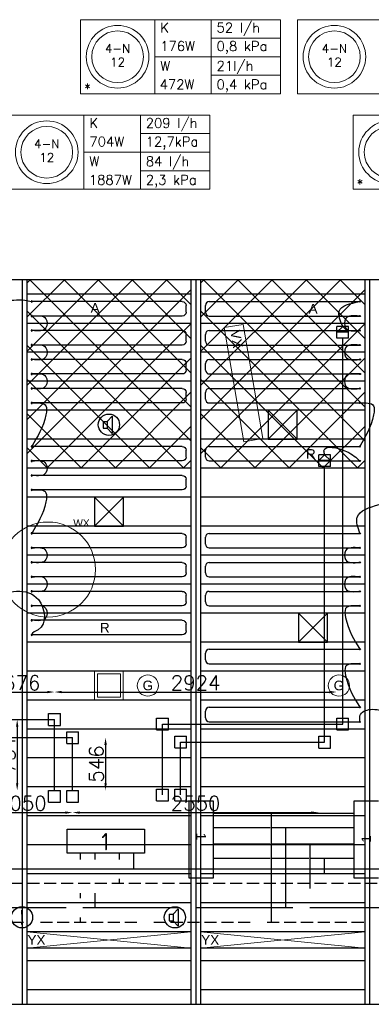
# Model space of a CAD drawing. Extents: x 51386 to 741080, y -643930 to -279818.
# Tile 25 of 34: x 366126 to 369768, y -290011 to -279818. Entities that reach past the tile are written whole.
import ezdxf
from ezdxf.enums import TextEntityAlignment as Align

# ---------------------------------------------------------------- set-up
doc = ezdxf.new("R2010")
doc.units = 0
doc.header["$LTSCALE"] = 25
for name, pattern in [('2322105', [47, 40, -7]), ('2322106', [47, 5, -2, 5, -2, 5, -2, 5, -2, 5, -2, 5, -7]), ('2322107', [2000, 1000, 1000]), ('2322108', [7, 5, -2])]:
    doc.linetypes.add(name, pattern=pattern)
doc.layers.get('0').update_dxf_attribs({"linetype": 'CONTINUOUS'})
doc.layers.get('DEFPOINTS').update_dxf_attribs({"linetype": 'CONTINUOUS'})
for name, color, linetype in [('000Vermogens2', 7, 'CONTINUOUS'), ('60', 7, 'CONTINUOUS'), ('KP-bandraster', 5, 'CONTINUOUS'), ('KP-koppelingen', 6, 'CONTINUOUS'), ('KP-Leiding-aansluiting-nieuw', 3, 'CONTINUOUS'), ('KP-leidingwerk-nieuw', 3, 'CONTINUOUS'), ('KP-Lucht aanvoer', 6, 'CONTINUOUS'), ('KP-lucht centreline', 2, 'CONTINUOUS'), ('KP-maatvoering', 7, 'CONTINUOUS'), ('KP-Melders', 3, 'CONTINUOUS'), ('KP-Oppervlak', 3, 'CONTINUOUS'), ('KP-panelen', 1, 'CONTINUOUS'), ('KP-registers', 4, 'CONTINUOUS'), ('KP-slangen', 7, 'CONTINUOUS'), ('KP-tekst', 7, 'CONTINUOUS'), ('SYM-W', 7, 'CONTINUOUS'), ('WL5501--', 130, 'CONTINUOUS'), ('WL5502--', 130, 'CONTINUOUS'), ('WL561---_AANVOER', 10, 'CONTINUOUS'), ('WL561---_RETOUR', 10, 'CONTINUOUS')]:
    doc.layers.add(name, color=color, linetype=linetype)
for name, color, linetype, lineweight in [('KP-Aluminium', 8, 'CONTINUOUS', 18), ('KP-Lucht retour', 3, 'CONTINUOUS', 18), ('KP-Verlichting', 2, 'CONTINUOUS', 18)]:
    doc.layers.add(name, color=color, linetype=linetype, lineweight=lineweight)
doc.styles.add('arial', font='ARIAL.TTF')
doc.styles.add('ISO', font='ISO.SHX')
doc.styles.add('VERWOL-1', font='ROMANS.SHX')
doc.dimstyles.new('MARTIN', dxfattribs={"dimscale": 0, "dimtxt": 50, "dimasz": 75, "dimexe": 4, "dimexo": 4, "dimgap": 20, "dimtad": 1, "dimdec": 0, "dimrnd": 0.01, "dimzin": 1, "dimdsep": 46, "dimtxsty": 'VERWOL-1', "dimcen": -25, "dimdle": 1, "dimclrd": 7, "dimclre": 2, "dimclrt": 7, "dimadec": 0, "dimazin": 0, "dimtfac": 1, "dimtdec": 0, "dimtix": 1, "dimtofl": 0, "dimtmove": 0, "dimatfit": 3, "dimldrblk": 'OBLIQUE', "dimfxl": 0, "dimtvp": 33.333333, "dimtolj": 1, "dimtzin": 1, "dimarcsym": 0})

# ---------------------------------------------------------------- blocks, each defined once
blk = doc.blocks.new('Register A')
at = {"layer": 'KP-registers', "linetype": 'Continuous'}
for p, q in [((90, 225), (1644, 225)), ((50, 115), (50, 185)), ((90, 75), (1644, 75))]:
    blk.add_line(p, q, dxfattribs=at)
for centre in [(1650, 225), (1650, 75)]:
    blk.add_circle(centre, 6, dxfattribs=at)
for centre, start, end in [((90, 185), 90, 180), ((90, 115), 180, 270)]:
    blk.add_arc(centre, 40, start, end, dxfattribs=at)
blk = doc.blocks.new('*D1572')
at = {"layer": 'DEFPOINTS', "color": 0, "linetype": 'Continuous', "transparency": 16777216}
for p in [(366486, -286778), (365810, -287002), (366486, -287063)]:
    blk.add_point(p, dxfattribs=at)
at = {"layer": 'KP-maatvoering', "color": 7, "linetype": 'Continuous', "lineweight": -2, "transparency": 16777216}
blk.add_line((365885, -286778), (366411, -286778), dxfattribs=at)
at = {"layer": 'KP-maatvoering', "color": 7, "linetype": 'Continuous', "transparency": 16777216}
for points in [[(365885, -286766), (365885, -286791), (365810, -286778)], [(366411, -286766), (366411, -286791), (366486, -286778)]]:
    blk.add_solid(points, dxfattribs=at)
at = {"layer": 'KP-maatvoering', "color": 7, "linetype": 'Continuous', "transparency": 16777216, "insert": (366148, -286683), "char_height": 150, "attachment_point": 5, "style": 'VERWOL-1'}
blk.add_mtext('\\A1;676', dxfattribs=at)
blk = doc.blocks.new('_OBLIQUE')
at = {"color": 0, "linetype": 'ByBlock'}
blk.add_line((-0.5, -0.5), (0.5, 0.5), dxfattribs=at)
blk = doc.blocks.new('*D1573')
at = {"layer": 'DEFPOINTS', "color": 0, "linetype": 'Continuous', "transparency": 16777216}
for p in [(369410, -286778), (366486, -287002), (369410, -287063)]:
    blk.add_point(p, dxfattribs=at)
at = {"layer": 'KP-maatvoering', "color": 7, "linetype": 'Continuous', "lineweight": -2, "transparency": 16777216}
blk.add_line((366561, -286778), (369335, -286778), dxfattribs=at)
at = {"layer": 'KP-maatvoering', "color": 7, "linetype": 'Continuous', "transparency": 16777216}
for points in [[(366561, -286766), (366561, -286791), (366486, -286778)], [(369335, -286766), (369335, -286791), (369410, -286778)]]:
    blk.add_solid(points, dxfattribs=at)
at = {"layer": 'KP-maatvoering', "color": 7, "linetype": 'Continuous', "transparency": 16777216, "insert": (367948, -286683), "char_height": 150, "attachment_point": 5, "style": 'VERWOL-1'}
blk.add_mtext('\\A1;2924', dxfattribs=at)
blk = doc.blocks.new('*D1574')
at = {"layer": 'DEFPOINTS', "color": 0, "linetype": 'Continuous', "transparency": 16777216}
for p in [(365623, -287677), (366673, -287677), (366673, -288026)]:
    blk.add_point(p, dxfattribs=at)
at = {"layer": 'KP-maatvoering', "color": 7, "linetype": 'Continuous', "lineweight": -2, "transparency": 16777216}
blk.add_line((365698, -288026), (366598, -288026), dxfattribs=at)
at = {"layer": 'KP-maatvoering', "color": 7, "linetype": 'Continuous', "transparency": 16777216}
for points in [[(365698, -288014), (365698, -288039), (365623, -288026)], [(366598, -288014), (366598, -288039), (366673, -288026)]]:
    blk.add_solid(points, dxfattribs=at)
at = {"layer": 'KP-maatvoering', "color": 7, "linetype": 'Continuous', "transparency": 16777216, "insert": (366148, -287931), "char_height": 150, "attachment_point": 5, "style": 'VERWOL-1'}
blk.add_mtext('\\A1;1050', dxfattribs=at)
blk = doc.blocks.new('*D1575')
at = {"layer": 'DEFPOINTS', "color": 0, "linetype": 'Continuous', "transparency": 16777216}
for p in [(366673, -287677), (369223, -287678), (369223, -288026)]:
    blk.add_point(p, dxfattribs=at)
at = {"layer": 'KP-maatvoering', "color": 7, "linetype": 'Continuous', "lineweight": -2, "transparency": 16777216}
blk.add_line((366748, -288026), (369148, -288026), dxfattribs=at)
at = {"layer": 'KP-maatvoering', "color": 7, "linetype": 'Continuous', "transparency": 16777216}
for points in [[(366748, -288014), (366748, -288039), (366673, -288026)], [(369148, -288014), (369148, -288039), (369223, -288026)]]:
    blk.add_solid(points, dxfattribs=at)
at = {"layer": 'KP-maatvoering', "color": 7, "linetype": 'Continuous', "transparency": 16777216, "insert": (367948, -287931), "char_height": 150, "attachment_point": 5, "style": 'VERWOL-1'}
blk.add_mtext('\\A1;2550', dxfattribs=at)
blk = doc.blocks.new('*D1576')
at = {"layer": 'DEFPOINTS', "color": 0, "linetype": 'Continuous', "transparency": 16777216}
for p in [(366673, -287250), (366673, -287797), (367015, -287797)]:
    blk.add_point(p, dxfattribs=at)
at = {"layer": 'KP-maatvoering', "color": 7, "linetype": 'Continuous', "lineweight": -2, "transparency": 16777216}
blk.add_line((367015, -287325), (367015, -287722), dxfattribs=at)
at = {"layer": 'KP-maatvoering', "color": 7, "linetype": 'Continuous', "transparency": 16777216}
for points in [[(367003, -287325), (367028, -287325), (367015, -287250)], [(367003, -287722), (367028, -287722), (367015, -287797)]]:
    blk.add_solid(points, dxfattribs=at)
at = {"layer": 'KP-maatvoering', "color": 7, "linetype": 'Continuous', "transparency": 16777216, "insert": (366920, -287523), "char_height": 150, "attachment_point": 5, "rotation": 90, "style": 'VERWOL-1'}
blk.add_mtext('\\A1;546', dxfattribs=at)
blk = doc.blocks.new('*D1577')
at = {"layer": 'DEFPOINTS', "color": 0, "linetype": 'Continuous', "transparency": 16777216}
for p in [(366486, -287063), (366100, -287797), (366486, -287797)]:
    blk.add_point(p, dxfattribs=at)
at = {"layer": 'KP-maatvoering', "color": 7, "linetype": 'Continuous', "lineweight": -2, "transparency": 16777216}
blk.add_line((366100, -287138), (366100, -287722), dxfattribs=at)
at = {"layer": 'KP-maatvoering', "color": 7, "linetype": 'Continuous', "transparency": 16777216}
for points in [[(366087, -287138), (366112, -287138), (366100, -287063)], [(366087, -287722), (366112, -287722), (366100, -287797)]]:
    blk.add_solid(points, dxfattribs=at)
at = {"layer": 'KP-maatvoering', "color": 7, "linetype": 'Continuous', "transparency": 16777216, "insert": (366005, -287430), "char_height": 150, "attachment_point": 5, "rotation": 90, "style": 'VERWOL-1'}
blk.add_mtext('\\A1;734', dxfattribs=at)

msp = doc.modelspace()

# ---------------------------------------------------------------- hatches: boundary and pattern name
at = {"layer": 'KP-Aluminium', "linetype": 'Continuous'}
h = msp.add_hatch(dxfattribs=at)
h.set_pattern_fill('ANSI37', color=256, scale=2000)
h.set_pattern_definition([(45, (168419.77, -45455.28), (-176.7767, 176.7767), []), (135, (168419.77, -45455.28), (-176.7767, -176.7767), [])])
h.paths.add_polyline_path([(367899.9, -282511), (366199.9, -282511), (366199.9, -282661), (367899.9, -282661)])
h.paths.add_polyline_path([(367899.9, -282661), (366199.9, -282661), (366199.9, -282961), (367899.9, -282961)])
h.paths.add_polyline_path([(367899.9, -282961), (366199.9, -282961), (366199.9, -283261), (367899.9, -283261)])
h.paths.add_polyline_path([(367899.9, -283261), (366199.9, -283261), (366199.9, -283561), (367899.9, -283561)])
h.paths.add_polyline_path([(367899.9, -283561), (366199.9, -283561), (366199.9, -283861), (367899.9, -283861)])
h.paths.add_polyline_path([(367899.9, -283861), (366199.9, -283861), (366199.9, -284161), (367899.9, -284161)])
h.paths.add_polyline_path([(367899.9, -284161), (366199.9, -284161), (366199.9, -284461), (367899.9, -284461)])
h = msp.add_hatch(dxfattribs=at)
h.set_pattern_fill('ANSI37', color=256, scale=2000)
h.set_pattern_definition([(45, (170219.77, -45455.28), (-176.7767, 176.7767), []), (135, (170219.77, -45455.28), (-176.7767, -176.7767), [])])
h.paths.add_polyline_path([(369699.9, -282511), (367999.9, -282511), (367999.9, -282661), (369699.9, -282661)])
h.paths.add_polyline_path([(369699.9, -282661), (367999.9, -282661), (367999.9, -282961), (369699.9, -282961)])
h.paths.add_polyline_path([(369699.9, -282961), (367999.9, -282961), (367999.9, -283261), (369699.9, -283261)])
h.paths.add_polyline_path([(369699.9, -283261), (367999.9, -283261), (367999.9, -283561), (369699.9, -283561)])
h.paths.add_polyline_path([(369699.9, -283561), (367999.9, -283561), (367999.9, -283861), (369699.9, -283861)])
h.paths.add_polyline_path([(369699.9, -283861), (367999.9, -283861), (367999.9, -284161), (369699.9, -284161)])
h.paths.add_polyline_path([(369699.9, -284161), (367999.9, -284161), (367999.9, -284461), (369699.9, -284461)])

# ---------------------------------------------------------------- linework, layer by layer
at = {"layer": '000Vermogens2', "linetype": 'Continuous', "lineweight": 0}
for p, q in [((366756.1, -279818.2), (366756.1, -280586.1)), ((366756.1, -279818.2), (368829, -279818.2)), ((367524, -279818.2), (367524, -280586.1)), ((368109.3, -280202.1), (368109.3, -279818.2)), ((368829, -279818.2), (368829, -280586.1)), ((369002.3, -279818.2), (369002.3, -280586.1)), ((369002.3, -279818.2), (371075.1, -279818.2)), ((368109.3, -280010.2), (368829, -280010.2)), ((367524, -280202.1), (368829, -280202.1)), ((368109.3, -280202.1), (368109.3, -280586.1)), ((368109.3, -280394.1), (368829, -280394.1)), ((366756.1, -280586.1), (368829, -280586.1)), ((369002.3, -280586.1), (371075.1, -280586.1)), ((366022.4, -280805.9), (368095.3, -280805.9)), ((366790.3, -280805.9), (366790.3, -281573.8)), ((367375.5, -281189.8), (367375.5, -280805.9)), ((368095.3, -280805.9), (368095.3, -281573.8)), ((369579.4, -280805.9), (369579.4, -281573.8)), ((369579.4, -280805.9), (371652.3, -280805.9)), ((367375.5, -280997.9), (368095.3, -280997.9)), ((366790.3, -281189.8), (368095.3, -281189.8)), ((367375.5, -281189.8), (367375.5, -281573.8)), ((367375.5, -281381.8), (368095.3, -281381.8)), ((366022.4, -281573.8), (368095.3, -281573.8)), ((369579.4, -281573.8), (371652.3, -281573.8))]:
    msp.add_line(p, q, dxfattribs=at)
for centre, radius in [((367140.1, -280202.1), 324.2), ((369386.2, -280202.1), 324.2), ((367140.1, -280202.1), 267.6), ((369386.2, -280202.1), 267.6), ((366406.3, -281189.8), 324.2), ((369963.3, -281189.8), 324.2), ((366406.3, -281189.8), 267.6), ((369963.3, -281189.8), 267.6)]:
    msp.add_circle(centre, radius, dxfattribs=at)
at = {"layer": 'KP-bandraster', "linetype": 'Continuous'}
for p, q in [((366199.9, -282511), (366199.9, -290011)), ((367899.9, -282511), (367899.9, -290011)), ((367999.9, -282511), (367999.9, -290011)), ((369699.9, -282511), (369699.9, -290011))]:
    msp.add_line(p, q, dxfattribs=at)
at = {"layer": 'KP-koppelingen', "linetype": 'Continuous'}
for p, q in [((369411.1, -283115.1), (369411.2, -282993.4)), ((369411.1, -283054.3), (369472, -282993.5)), ((369532.8, -282993.5), (369411.2, -282993.4)), ((369472, -282993.5), (369532.8, -283054.4)), ((369532.7, -283115.2), (369532.8, -282993.5)), ((369532.8, -283054.4), (369411.1, -283054.3)), ((369532.7, -283115.2), (369411.1, -283115.1)), ((369223.9, -284443.3), (369224, -284321.7)), ((369223.9, -284382.5), (369284.8, -284321.7)), ((369345.6, -284321.8), (369224, -284321.7)), ((369284.8, -284321.7), (369345.6, -284382.6)), ((369345.5, -284443.4), (369345.6, -284321.8)), ((369345.6, -284382.6), (369223.9, -284382.5)), ((369345.5, -284443.4), (369223.9, -284443.3)), ((366425.4, -287123.9), (366425.5, -287002.2)), ((366425.5, -287002.2), (366547.1, -287002.2)), ((366547.1, -287123.9), (366547.1, -287002.2)), ((366425.4, -287123.9), (366547.1, -287123.9)), ((367544.6, -287170.3), (367544.6, -287048.7)), ((367544.6, -287048.7), (367666.2, -287048.7)), ((367666.2, -287170.3), (367666.2, -287048.7)), ((369411.1, -287170.5), (369411.1, -287048.9)), ((369411.1, -287048.9), (369532.7, -287048.9)), ((369532.7, -287170.5), (369532.7, -287048.9)), ((366612.6, -287311.1), (366612.7, -287189.4)), ((366612.7, -287189.4), (366734.3, -287189.4)), ((366734.3, -287311.1), (366734.3, -287189.4)), ((367544.6, -287170.3), (367666.2, -287170.3)), ((369411.1, -287170.5), (369532.7, -287170.5)), ((366612.6, -287311.1), (366734.3, -287311.1)), ((367731.8, -287357.5), (367731.8, -287235.9)), ((367731.8, -287235.9), (367853.4, -287235.9)), ((367853.4, -287357.5), (367853.4, -287235.9)), ((369223.9, -287357.7), (369223.9, -287236)), ((369223.9, -287236), (369345.5, -287236.1)), ((369345.5, -287357.7), (369345.5, -287236.1)), ((367731.8, -287357.5), (367853.4, -287357.5)), ((369223.9, -287357.7), (369345.5, -287357.7)), ((366425.4, -287918.3), (366425.4, -287796.6)), ((366425.4, -287796.6), (366547.1, -287796.6)), ((366547.1, -287918.3), (366547.1, -287796.6)), ((366612.6, -287918.3), (366612.6, -287796.6)), ((366612.6, -287796.6), (366734.3, -287796.6)), ((366734.3, -287918.3), (366734.3, -287796.6)), ((367544.6, -287903.8), (367544.6, -287782.2)), ((367544.6, -287782.2), (367666.2, -287782.2)), ((367666.2, -287903.8), (367666.2, -287782.2)), ((367731.8, -287903.8), (367731.8, -287782.2)), ((367731.8, -287782.2), (367853.4, -287782.2)), ((367853.4, -287903.8), (367853.4, -287782.2)), ((366425.4, -287918.3), (366547.1, -287918.3)), ((366612.6, -287918.3), (366734.3, -287918.3)), ((367544.6, -287903.8), (367666.2, -287903.8)), ((367731.8, -287903.8), (367853.4, -287903.8))]:
    msp.add_line(p, q, dxfattribs=at)
at = {"layer": 'KP-Leiding-aansluiting-nieuw', "linetype": 'Continuous'}
for p, q in [((367881.2, -288705.8), (367881.2, -287905.8)), ((367881.2, -287905.8), (368131.2, -287905.8)), ((368131.2, -287905.8), (368131.2, -288705.8)), ((369591.8, -288705.8), (369591.8, -287905.8)), ((369591.8, -287905.8), (369841.8, -287905.8)), ((368131.2, -288031.1), (369591.8, -288031.1)), ((368730.9, -288031.1), (368730.9, -289161.7)), ((368131.2, -288181.1), (368720.9, -288181.1)), ((368740.9, -288181.1), (369591.8, -288181.1)), ((368880.9, -288181.1), (368880.9, -289011.7)), ((368131.2, -288349), (368720.9, -288349)), ((368740.9, -288349), (368870.9, -288349)), ((368890.9, -288349), (369591.8, -288349)), ((369130.9, -288349), (369130.9, -288812.9)), ((368131.2, -288499), (368720.9, -288499)), ((368740.9, -288499), (368870.9, -288499)), ((368890.9, -288499), (369120.9, -288499)), ((369140.9, -288499), (369591.8, -288499)), ((369280.9, -288499), (369280.9, -288662.9)), ((368131.2, -288705.8), (367881.2, -288705.8)), ((369841.8, -288705.8), (369591.8, -288705.8))]:
    msp.add_line(p, q, dxfattribs=at)
at = {"layer": 'KP-leidingwerk-nieuw', "linetype": 'Continuous'}
for p, q in [((369471.9, -287109.7), (369471.9, -283115.1)), ((369284.7, -287296.9), (369284.7, -284443.4)), ((365810.2, -287063), (366486.3, -287063)), ((366486.3, -287796.6), (366486.3, -287063)), ((367605.4, -287109.5), (369471.9, -287109.7)), ((367605.4, -287843), (367605.4, -287109.5)), ((365623, -287250.1), (366673.5, -287250.3)), ((366673.5, -287796.6), (366673.5, -287250.3)), ((367792.6, -287296.7), (369284.7, -287296.9)), ((367792.6, -287843), (367792.6, -287296.7))]:
    msp.add_line(p, q, dxfattribs=at)
at = {"layer": 'KP-Lucht aanvoer', "linetype": 'Continuous'}
for p, q in [((368699.8, -283861), (368699.7, -284161)), ((368699.7, -284161), (368999.5, -283861)), ((368999.5, -283861), (368699.8, -283861)), ((368699.8, -283861), (368999.7, -284161)), ((368999.7, -284161), (368999.5, -283861)), ((368699.7, -284161), (368999.7, -284161)), ((366900.1, -284761), (366899.9, -285061)), ((366899.9, -285061), (367199.8, -284761)), ((367199.8, -284761), (366900.1, -284761)), ((366900.1, -284761), (367199.9, -285061)), ((367199.9, -285061), (367199.8, -284761)), ((366899.9, -285061), (367199.9, -285061)), ((369013.2, -285961), (369013, -286261)), ((369013, -286261), (369312.9, -285961)), ((369312.9, -285961), (369013.2, -285961)), ((369013.2, -285961), (369313, -286261)), ((369313, -286261), (369312.9, -285961)), ((369013, -286261), (369313, -286261))]:
    msp.add_line(p, q, dxfattribs=at)
at = {"layer": 'KP-lucht centreline', "linetype": 'Continuous'}
for p, q in [((366149.9, -282511), (366149.9, -290011)), ((367949.9, -282511), (367949.9, -290011)), ((369749.9, -282511), (369749.9, -290011))]:
    msp.add_line(p, q, dxfattribs=at)
at = {"layer": 'KP-Lucht retour', "linetype": 'Continuous'}
for p, q in [((366902.3, -286561), (366902, -286861)), ((367198.1, -286561), (366902.3, -286561)), ((366931, -286590.2), (366930.8, -286831.8)), ((366931, -286590.2), (367169.3, -286590.2)), ((367169.6, -286831.8), (367169.3, -286590.2)), ((367198.4, -286861), (367198.1, -286561)), ((366902, -286861), (367129.9, -286861)), ((366930.8, -286831.8), (367169.6, -286831.8)), ((367129.9, -286861), (367198.4, -286861))]:
    msp.add_line(p, q, dxfattribs=at)
at = {"layer": 'KP-Melders', "linetype": 'Continuous'}
for p, q in [((367033.1, -283976.6), (367085.1, -283921.2)), ((367085.1, -283921.2), (367085.1, -284101.9)), ((366990.1, -283976.6), (367033.1, -283976.6)), ((366990.1, -283976.6), (366990.1, -284046.6)), ((366990.1, -284046.6), (367033.1, -284046.6)), ((366990.1, -284046.6), (367033.1, -284046.6)), ((367033.1, -283976.6), (367033.1, -284046.6)), ((367033.1, -284046.6), (367085.1, -284101.9)), ((367716.5, -289076.6), (367768.5, -289021.2)), ((367768.5, -289021.2), (367768.5, -289201.9)), ((367673.5, -289076.6), (367716.5, -289076.6)), ((367673.5, -289076.6), (367673.5, -289146.6)), ((367673.5, -289146.6), (367716.5, -289146.6)), ((367673.5, -289146.6), (367716.5, -289146.6)), ((367716.5, -289076.6), (367716.5, -289146.6)), ((367716.5, -289146.6), (367768.5, -289201.9))]:
    msp.add_line(p, q, dxfattribs=at)
for centre in [(367049.9, -284011), (366149.9, -289111), (367733.3, -289111)]:
    msp.add_circle(centre, 110, dxfattribs=at)
at = {"layer": 'KP-Oppervlak', "linetype": 'Continuous'}
for p, q in [((397199.9, -282511), (327899.9, -282511)), ((346399.9, -290011), (397199.9, -290011))]:
    msp.add_line(p, q, dxfattribs=at)
at = {"layer": 'KP-panelen', "linetype": 'Continuous'}
for p, q in [((367899.9, -282661), (366199.9, -282661)), ((369699.9, -282661), (367999.9, -282661)), ((366199.9, -282961), (367899.9, -282961)), ((367999.9, -282961), (369699.9, -282961)), ((367899.9, -283261), (366199.9, -283261)), ((369699.9, -283261), (367999.9, -283261)), ((367899.9, -283561), (366199.9, -283561)), ((369699.9, -283561), (367999.9, -283561)), ((367899.9, -283861), (366199.9, -283861)), ((369699.9, -283861), (367999.9, -283861)), ((367899.9, -284161), (366199.9, -284161)), ((369699.9, -284161), (367999.9, -284161)), ((367899.9, -284461), (366199.9, -284461)), ((369699.9, -284461), (367999.9, -284461)), ((367899.9, -284761), (366199.9, -284761)), ((369699.9, -284761), (367999.9, -284761)), ((367899.9, -285061), (366199.9, -285061)), ((369699.9, -285061), (367999.9, -285061)), ((367899.9, -285361), (366199.9, -285361)), ((369699.9, -285361), (367999.9, -285361)), ((367899.9, -285661), (366199.9, -285661)), ((369699.9, -285661), (367999.9, -285661)), ((367899.9, -285961), (366199.9, -285961)), ((369699.9, -285961), (367999.9, -285961)), ((367899.9, -286261), (366199.9, -286261)), ((369699.9, -286261), (367999.9, -286261)), ((367899.9, -286561), (366199.9, -286561)), ((369699.9, -286561), (367999.9, -286561)), ((367899.9, -286861), (366199.9, -286861)), ((369699.9, -286861), (367999.9, -286861)), ((367899.9, -287161), (366199.9, -287161)), ((369699.9, -287161), (367999.9, -287161)), ((367899.9, -287461), (366199.9, -287461)), ((369699.9, -287461), (367999.9, -287461)), ((367899.9, -287761), (366199.9, -287761)), ((369699.9, -287761), (367999.9, -287761)), ((367899.9, -288061), (366199.9, -288061)), ((369699.9, -288061), (367999.9, -288061)), ((367899.9, -288361), (366199.9, -288361)), ((369699.9, -288361), (367999.9, -288361)), ((367899.9, -288661), (366199.9, -288661)), ((369699.9, -288661), (367999.9, -288661)), ((367899.9, -288961), (366199.9, -288961)), ((369699.9, -288961), (367999.9, -288961)), ((367899.9, -289261), (366199.9, -289261)), ((369699.9, -289261), (367999.9, -289261)), ((367899.9, -289431), (366199.9, -289431)), ((369699.9, -289431), (367999.9, -289431)), ((367899.9, -289561), (366199.9, -289561)), ((369699.9, -289561), (367999.9, -289561)), ((367899.9, -289861), (366199.9, -289861)), ((369699.9, -289861), (367999.9, -289861))]:
    msp.add_line(p, q, dxfattribs=at)
at = {"layer": 'KP-slangen', "linetype": 'Continuous'}
for points in [[(365749.4, -283082.2), (365685.6, -283008.4), (365689.4, -282826.1), (365943.3, -282733.6), (366177.2, -282722.1), (366250.7, -282736.5)], [(369472, -282993.5), (369434.8, -282836.3), (369649.9, -282736)], [(366255.9, -282886), (366397.7, -282914.9), (366397.7, -283007.7), (366255.9, -283036)], [(369643.9, -282886), (369502.2, -282914.9), (369502.2, -283007.7), (369643.9, -283036)], [(366255.9, -283186), (366397.7, -283214.9), (366397.7, -283307.7), (366255.9, -283336)], [(369643.9, -283186), (369502.2, -283214.9), (369502.2, -283307.7), (369643.9, -283336)], [(366255.9, -283486), (366397.7, -283514.9), (366397.7, -283607.7), (366255.9, -283636)], [(369643.9, -283486), (369502.2, -283514.9), (369502.2, -283607.7), (369643.9, -283636)], [(366255.9, -283786), (366397.7, -283814.9), (366397.7, -283907.7), (366249.9, -284236)], [(369649.9, -283786), (369791.7, -283814.9), (369791.7, -283907.7), (369649.9, -284236)], [(369284.8, -284321.7), (369278.2, -284282.2), (369511.3, -284288.5), (369649.9, -284386)], [(366255.9, -284386), (366397.7, -284414.9), (366397.7, -284507.7), (366255.9, -284536)], [(366255.9, -284686), (366397.7, -284714.9), (366397.7, -284807.7), (366249.9, -285136)], [(369649.9, -285136), (369622.5, -284968.4), (369849.9, -284836)], [(366255.9, -285286), (366397.7, -285314.9), (366397.7, -285407.7), (366255.9, -285436)], [(369643.9, -285286), (369502.2, -285314.9), (369502.2, -285407.7), (369643.9, -285436)], [(366255.9, -285586), (366397.7, -285614.9), (366397.7, -285707.7), (366255.9, -285736)], [(369643.9, -285586), (369502.2, -285614.9), (369502.2, -285707.7), (369643.9, -285736)], [(365683.9, -286005), (365848.4, -285817.9), (366319.1, -285821.5), (366315.5, -286133.9), (366249.9, -286186), (366249.6, -286188.1)], [(366255.9, -285886), (366397.7, -285914.9), (366397.7, -286007.7), (366255.9, -286036)], [(369643.9, -285886), (369502.2, -285914.9), (369502.2, -286007.7), (369649.9, -286336)], [(369643.9, -286486), (369502.2, -286514.9), (369502.2, -286607.7), (369649.9, -286936)], [(369649.9, -287086), (369657, -287009.4), (369778.6, -286957), (369890.8, -286969.1), (369968.1, -286989.2), (369958.7, -287011.4), (369954.2, -287032.7), (369954, -287032.2)]]:
    msp.add_spline(points, degree=3, dxfattribs=at)
at = {"layer": 'KP-Verlichting', "linetype": 'Continuous'}
for p, q in [((368442.5, -282972.4), (368245.4, -283006.1)), ((368245.4, -283006.1), (368447.6, -284188.9)), ((368442.5, -282972.4), (368644.8, -284155.2)), ((368644.8, -284155.2), (368447.6, -284188.9)), ((366199.9, -289431), (367899.9, -289261)), ((366199.9, -289261), (367899.9, -289431)), ((367999.9, -289431), (369699.9, -289261)), ((367999.9, -289261), (369699.9, -289431))]:
    msp.add_line(p, q, dxfattribs=at)
for centre, radius in [((366418.7, -285510), 491.8), ((367453.2, -286711), 110), ((369432.6, -286711), 110)]:
    msp.add_circle(centre, radius, dxfattribs=at)
at = {"layer": 'SYM-W', "color": 2, "linetype": 'Continuous'}
msp.add_lwpolyline([(367417.6, -288447.7), (366617.6, -288447.7), (366617.6, -288197.7), (367417.6, -288197.7)], close=True, dxfattribs=at)
at = {"layer": 'WL5501--', "linetype": '2322105'}
for p, q in [((366907.1, -288511.7), (366907.1, -288447.7)), ((366907.1, -289011.7), (366907.1, -288861.7)), ((377180.5, -289011.7), (361165.7, -289011.7))]:
    msp.add_line(p, q, dxfattribs=at)
at = {"layer": 'WL5502--', "linetype": '2322106'}
for p, q in [((366757.1, -288511.7), (366757.1, -288447.7)), ((366757.1, -288911.7), (366757.1, -288861.7)), ((361639.7, -289161.7), (377180.5, -289161.7)), ((366757.1, -289161.7), (366757.1, -289111.7))]:
    msp.add_line(p, q, dxfattribs=at)
at = {"layer": 'WL561---_AANVOER', "linetype": '2322107'}
for p, q in [((367307.1, -288611.7), (367307.1, -288447.7)), ((377179.9, -288611.7), (357425.9, -288611.7))]:
    msp.add_line(p, q, dxfattribs=at)
at = {"layer": 'WL561---_RETOUR', "linetype": '2322108'}
for p, q in [((367157.1, -288447.7), (367157.1, -288511.7)), ((377179.9, -288761.7), (357425.9, -288761.7)), ((367157.1, -288711.7), (367157.1, -288761.7))]:
    msp.add_line(p, q, dxfattribs=at)

# ---------------------------------------------------------------- block references
at = {"layer": 'KP-registers', "linetype": 'Continuous', "xscale": -1}
for p in [(367899.9, -282961), (367899.9, -283261), (367899.9, -283561), (367899.9, -283861), (367899.9, -284461), (367899.9, -284761), (367899.9, -285361), (367899.9, -285661), (367899.9, -285961), (367899.9, -286261)]:
    msp.add_blockref('Register A', p, dxfattribs=at)
at = {"layer": 'KP-registers', "linetype": 'Continuous'}
for p in [(367999.9, -282961), (367999.9, -283261), (368001.6, -283561), (367999.9, -283861), (367999.9, -284461), (367999.9, -285361), (367999.9, -285661), (367999.9, -285961), (367999.9, -286561), (367999.9, -287161)]:
    msp.add_blockref('Register A', p, dxfattribs=at)

# ---------------------------------------------------------------- texts
at = {"layer": '000Vermogens2', "linetype": 'Continuous', "lineweight": 0, "style": 'VERWOL-1'}
for s, p in [('K', (367581.8, -279950.3)), ('52 l/h', (368165.5, -279950.3)), ('176W', (367581.8, -280142.2)), ('0,8 kPa', (368165.5, -280142.2)), ('W', (367581.8, -280346.6)), ('21l/h', (368165.5, -280346.6)), ('*', (366793, -280579.7)), ('472W', (367575.7, -280538.5)), ('0,4 kPa', (368165.5, -280538.5)), ('K', (366848, -280938)), ('209 l/h', (367431.8, -280938)), ('704W', (366848, -281129.9)), ('12,7kPa', (367431.8, -281129.9)), ('W', (366848, -281334.3)), ('84 l/h', (367431.8, -281334.3)), ('2,3 kPa', (367431.8, -281526.3)), ('1887W', (366841.9, -281526.3)), ('*', (369616.3, -281567.4))]:
    msp.add_text(s, height=100, dxfattribs=at).set_placement(p)
for s, p in [('4-N', (367140.1, -280115.5)), ('4-N', (369386.2, -280115.5)), ('12', (367140.1, -280257.2)), ('12', (369386.2, -280257.2)), ('4-N', (366406.3, -281103.2)), ('12', (366406.3, -281245))]:
    msp.add_text(s, height=90, dxfattribs=at).set_placement(p, align=Align.MIDDLE_CENTER)
at = {"layer": '60', "color": 1, "linetype": 'Continuous', "style": 'ISO'}
msp.add_text('1', height=180, dxfattribs=at).set_placement((366971.2, -288417.4))
at = {"layer": 'KP-Leiding-aansluiting-nieuw', "linetype": 'Continuous', "char_height": 100, "attachment_point": 5, "style": 'arial'}
for insert, rotation in [((368005.4, -288273.2), 270), ((369716.8, -288299.4), 90)]:
    msp.add_mtext('\\A1;1', dxfattribs=dict(at, insert=insert, rotation=rotation))
at = {"layer": 'KP-Melders', "linetype": 'Continuous', "insert": (366149.9, -289111), "char_height": 150, "attachment_point": 5, "style": 'arial'}
msp.add_mtext('\\A1;!', dxfattribs=at)
at = {"layer": 'KP-tekst', "linetype": 'Continuous', "char_height": 100, "attachment_point": 5, "style": 'arial'}
for s, insert in [('\\A1;A', (366907, -282801.9)), ('\\A1;A', (369165.3, -282811.2)), ('\\A1;R', (369142.2, -284313.9)), ('\\A1;R', (367007, -286112.1))]:
    msp.add_mtext(s, dxfattribs=dict(at, insert=insert))
at = {"layer": 'KP-Verlichting', "linetype": 'Continuous', "insert": (368372.3, -283125), "char_height": 100, "attachment_point": 5, "rotation": 279.70226, "style": 'arial'}
msp.add_mtext('\\A1;VX', dxfattribs=at)
at = {"layer": 'KP-Verlichting', "linetype": 'Continuous', "attachment_point": 5, "style": 'arial'}
for s, insert, char_height in [('\\A1;WX', (366765.3, -285028.7), 75), ('\\A1;G', (367453.2, -286711), 100), ('\\A1;G', (369432.6, -286711), 100), ('\\A1;YX', (366299.5, -289344.6), 100), ('\\A1;YX', (368099.5, -289344.6), 100)]:
    msp.add_mtext(s, dxfattribs=dict(at, insert=insert, char_height=char_height))

# ---------------------------------------------------------------- dimensions: what is measured, and where the dimension line sits
at = {"layer": 'KP-maatvoering', "linetype": 'Continuous'}
for base, p1, p2, picture, middle in [((366486.3, -286778.4), (365810.2, -287002.2), (366486.3, -287063), '*D1572', (366148.2, -286683.4)), ((369410.2, -286778.4), (366486.3, -287002.2), (369410.2, -287063.3), '*D1573', (367948.2, -286683.4)), ((366673.4638, -288026.0103), (365623.0102, -287677.1619), (366673.4638, -287677.2701), '*D1574', (366148.237, -287931.0103)), ((369223.0102, -288026.0103), (366673.4638, -287677.2701), (369223.0102, -287677.5328), '*D1575', (367948.237, -287931.0103))]:
    dim = msp.add_linear_dim(base=base, p1=p1, p2=p2, dimstyle='MARTIN', override={"dimscale": 1, "dimtxt": 150, "dimse1": 1, "dimse2": 1}, dxfattribs=at)
    dim.commit()
    dim.dimension.update_dxf_attribs({"geometry": picture, "text_midpoint": middle})
for base, p1, p2, picture, middle in [((366099.9, -287796.6), (366486.3, -287063), (366486.3, -287796.6), '*D1577', (366004.9, -287429.8)), ((367015.1, -287796.6), (366673.5, -287250.3), (366673.5, -287796.6), '*D1576', (366920.1, -287523.4))]:
    dim = msp.add_linear_dim(base=base, p1=p1, p2=p2, angle=90, dimstyle='MARTIN', override={"dimscale": 1, "dimtxt": 150, "dimse1": 1, "dimse2": 1}, dxfattribs=at)
    dim.commit()
    dim.dimension.update_dxf_attribs({"geometry": picture, "text_midpoint": middle})

doc.saveas('drawing.dxf')
